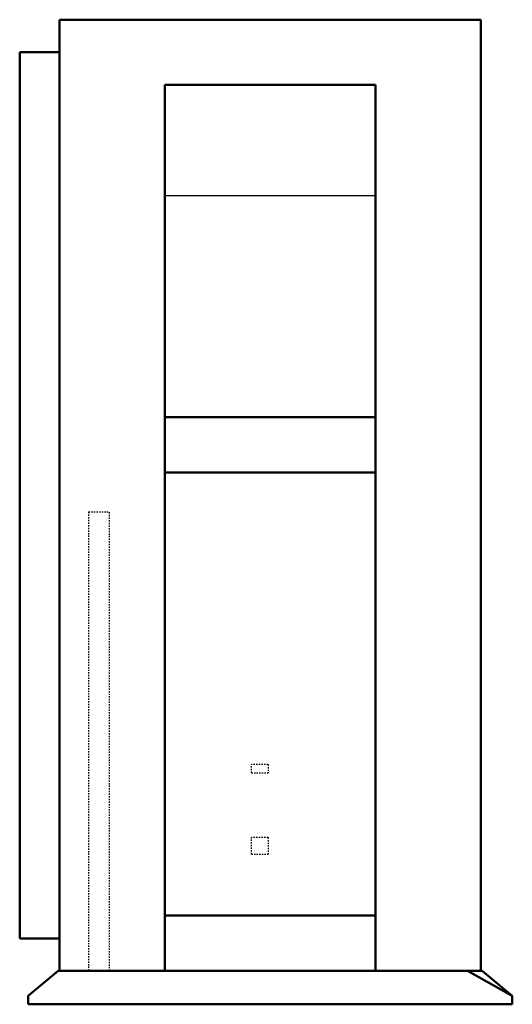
# Model space of a CAD drawing. Header units: millimetres. Extents: x -191 to 184, y 0 to 749.
import ezdxf

# ---------------------------------------------------------------- set-up
doc = ezdxf.new("R2010")
doc.units = ezdxf.units.MM
doc.linetypes.add('Dashed', pattern=[2, 1, -1])
for name, color, linetype, lineweight in [('AM_0', 7, 'Continuous', 50), ('AM_4', 3, 'Continuous', 25), ('AM_9', 6, 'Dashed', 25)]:
    doc.layers.add(name, color=color, linetype=linetype, lineweight=lineweight)

# ---------------------------------------------------------------- blocks, each defined once
blk = doc.blocks.new('1_RXP15AVJU9_PART8_0_in_RXP15AVJU9_2')
at = {"layer": 'AM_0'}
for p, q in [((-160.3375, 25.4), (-160.3375, 749.3)), ((-160.3375, 749.3), (160.3375, 749.3)), ((160.3375, 749.3), (160.3375, 25.4)), ((-80.16875, 25.4), (-160.3375, 25.4)), ((160.3375, 25.4), (80.16875, 25.4))]:
    blk.add_line(p, q, dxfattribs=at)
blk = doc.blocks.new('2_RXP15AVJU9_PART7_0_in_RXP15AVJU9_2')
at = {"layer": 'AM_0'}
for p, q in [((-80.16875, 699.77), (80.16875, 699.77)), ((-80.16875, 25.4), (-80.16875, 699.77)), ((80.16875, 699.77), (80.16875, 25.4)), ((-80.16875, 446.88125), (80.16875, 446.88125)), ((80.16875, 404.733125), (-80.16875, 404.733125)), ((-80.16875, 67.548125), (80.16875, 67.548125)), ((-80.16875, 25.4), (80.16875, 25.4))]:
    blk.add_line(p, q, dxfattribs=at)
at = {"layer": 'AM_4'}
blk.add_line((-80.16875, 615.47375), (80.16875, 615.47375), dxfattribs=at)
blk = doc.blocks.new('3_RXP15AVJU9_PART6_0_in_RXP15AVJU9_2')
at = {"layer": 'AM_0'}
for p, q in [((-190.5, 50.165), (-190.5, 724.535)), ((-160.3375, 724.535), (-190.5, 724.535)), ((-190.5, 50.165), (-160.3375, 50.165))]:
    blk.add_line(p, q, dxfattribs=at)
blk = doc.blocks.new('4_RXP15AVJU9_PART5_0_in_RXP15AVJU9_2')
at = {"layer": 'AM_0'}
for p, q in [((161.13125, 25.4), (160.3375, 25.4)), ((184.15, 6.35), (161.13125, 25.4))]:
    blk.add_line(p, q, dxfattribs=at)
blk = doc.blocks.new('5_RXP15AVJU9_PART4_0_in_RXP15AVJU9_2')
at = {"layer": 'AM_0'}
for p, q in [((-161.13, 25.4), (-184.15, 6.35)), ((-160.34, 25.4), (-161.13, 25.4)), ((184.15, 6.35), (150.12, 25.4)), ((-184.15, 6.35), (-184.15, 0)), ((184.15, 0), (184.15, 6.35)), ((-184.15, 0), (184.15, 0))]:
    blk.add_line(p, q, dxfattribs=at)
blk = doc.blocks.new('6_RXP15AVJU9_PART3_0_in_RXP15AVJU9_2')
at = {"layer": 'AM_9'}
for p, q in [((-1.5875, 127), (-14.2875, 127)), ((-14.2875, 114.3), (-14.2875, 127)), ((-1.5875, 127), (-1.5875, 114.3)), ((-14.2875, 114.3), (-1.5875, 114.3))]:
    blk.add_line(p, q, dxfattribs=at)
blk = doc.blocks.new('7_RXP15AVJU9_PART2_0_in_RXP15AVJU9_2')
at = {"layer": 'AM_9'}
for p, q in [((-1.5875, 182.5625), (-14.2875, 182.5625)), ((-14.2875, 176.2125), (-14.2875, 182.5625)), ((-1.5875, 182.5625), (-1.5875, 176.2125)), ((-14.2875, 176.2125), (-1.5875, 176.2125))]:
    blk.add_line(p, q, dxfattribs=at)
blk = doc.blocks.new('8_RXP15AVJU9_PART1_0_in_RXP15AVJU9_2')
at = {"layer": 'AM_9'}
for p, q in [((-138.1125, 374.65), (-122.2375, 374.65)), ((-138.1125, 374.65), (-138.1125, 25.4)), ((-122.2375, 25.4), (-122.2375, 374.65))]:
    blk.add_line(p, q, dxfattribs=at)

msp = doc.modelspace()

# ---------------------------------------------------------------- block references
for name in ['1_RXP15AVJU9_PART8_0_in_RXP15AVJU9_2', '3_RXP15AVJU9_PART6_0_in_RXP15AVJU9_2', '2_RXP15AVJU9_PART7_0_in_RXP15AVJU9_2', '8_RXP15AVJU9_PART1_0_in_RXP15AVJU9_2', '7_RXP15AVJU9_PART2_0_in_RXP15AVJU9_2', '6_RXP15AVJU9_PART3_0_in_RXP15AVJU9_2', '5_RXP15AVJU9_PART4_0_in_RXP15AVJU9_2', '4_RXP15AVJU9_PART5_0_in_RXP15AVJU9_2']:
    msp.add_blockref(name, (0, 0))

doc.saveas('drawing.dxf')
